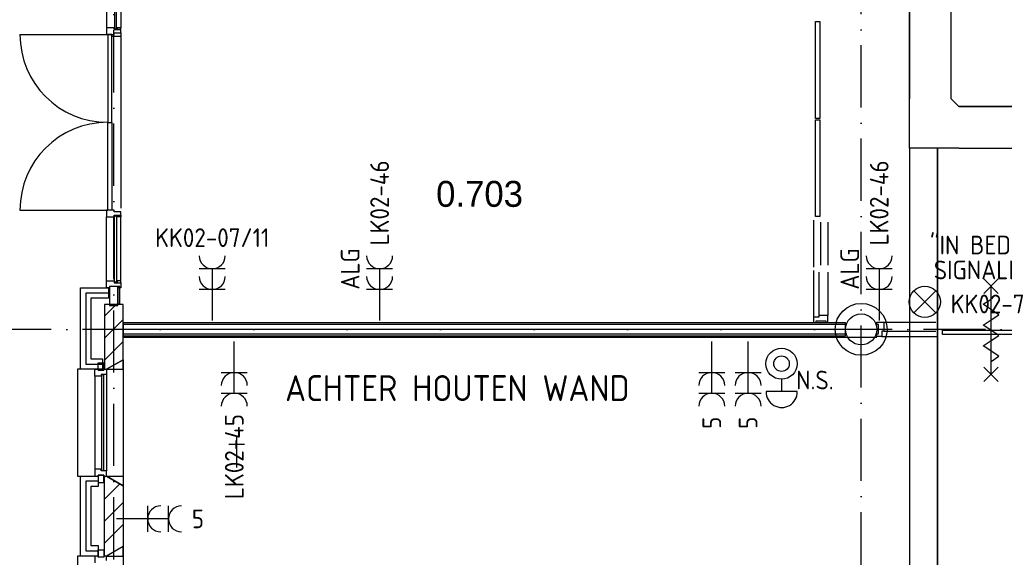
# Model space of a CAD drawing. Header units: millimetres. Extents: x 90707 to 259985, y -1262 to 84291.
# Tile 10 of 75: x 122840 to 132325, y 32210 to 37392. Entities that reach past the tile are written whole.
import ezdxf
from ezdxf.enums import TextEntityAlignment as Align

# ---------------------------------------------------------------- set-up
doc = ezdxf.new("R2010")
doc.units = ezdxf.units.MM
doc.header["$LTSCALE"] = 100
doc.linetypes.add('B-SL0', pattern=[100000000.0, 0, -100000000.0])
doc.linetypes.add('DASHDOT', pattern=[9, 6, -1.5, 0, -1.5])
doc.layers.get('0').update_dxf_attribs({"linetype": 'CONTINUOUS'})
for name, color, linetype in [('AL$7----_STRAMIEN', 1, 'DASHDOT'), ('AL$8----_HULPKOLOM', 2, 'CONTINUOUS'), ('AL$8----_HULPLIJNEN', 2, 'CONTINUOUS'), ('AL21----_BUITENWAND', 4, 'CONTINUOUS'), ('AL21K---_ISOLATIE', 1, 'CONTINUOUS'), ('AL22----_BINNENWAND', 7, 'CONTINUOUS'), ('AL28----_KONSTRUKTIE', 3, 'CONTINUOUS'), ('AL31----_BUITENKOZ', 7, 'CONTINUOUS'), ('AL31----_DRAAIRICHTING', 1, 'CONTINUOUS'), ('AL32----_BINNENKOZ', 7, 'CONTINUOUS'), ('AL65----_BEVEILIGING', 7, 'CONTINUOUS'), ('AL74----_INRSANITAIR', 7, 'CONTINUOUS'), ('ALL-----_REFLIJNEN', 8, 'CONTINUOUS'), ('ALXAB---_PREFABBETON', 1, 'CONTINUOUS'), ('ALXOU---_GLAS', 7, 'CONTINUOUS'), ('BOUW', 8, 'CONTINUOUS'), ('EB63103-_ATTRIB', 2, 'CONTINUOUS'), ('EB6331--_ATTRIB', 2, 'CONTINUOUS'), ('EB6441--_ATTRIB', 2, 'CONTINUOUS'), ('EL63103-_LICHT-WCD230V', 3, 'CONTINUOUS'), ('EL6331--_BELET230V', 3, 'CONTINUOUS'), ('EL6441--_DATACOM', 3, 'CONTINUOUS'), ('KABELGOOT', 8, 'CONTINUOUS'), ('TEKST25', 1, 'CONTINUOUS'), ('VOLGNUMMER', 7, 'CONTINUOUS')]:
    doc.layers.add(name, color=color, linetype=linetype)
doc.styles.add('1_8', font='ISO', dxfattribs={"height": 1.8})
doc.styles.add('2_0', font='iso', dxfattribs={"height": 200})
doc.styles.add('BURO-025', font='BUROFONT.shx', dxfattribs={"height": 250})
doc.styles.add('NORATT', font='isocp.shx')
doc.styles.get("Standard").update_dxf_attribs({"font": 'iso.shx'})

# ---------------------------------------------------------------- blocks, each defined once
blk = doc.blocks.new('ES3W2A')
for p, q in [((1.25, 2), (-1.25, 2)), ((0, 2), (0, -3)), ((1.25, 0), (-1.25, 0))]:
    blk.add_line(p, q)
for centre in [(0, 3.25), (0, 1.25)]:
    blk.add_arc(centre, 1.25, 180, 0)
at = {"style": '1_8'}
for tag, flags, p in [('VERMOGEN', 9, (-2.5, 5)), ('GROEP', 8, (0, 5)), ('SCHAK', 8, (2.5, 5)), ('GELIJK', 9, (5, 5)), ('KAST', 9, (7, 5)), ('TAL', 8, (2.5, 5))]:
    blk.add_attdef(tag, text='', height=1.8, rotation=90, dxfattribs=dict(at, flags=flags)).set_placement(p, align=Align.MIDDLE_CENTER)
at = {"style": '1_8', "width": 0.7, "flags": 8}
blk.add_attdef('DOEL', text='', height=1.8, rotation=90, dxfattribs=at).set_placement((-2.5, 5), align=Align.MIDDLE_LEFT)
at = {"style": '1_8', "flags": 9}
blk.add_attdef('M_CODE', text='', height=1.8, dxfattribs=at).set_placement((0, 0), align=Align.MIDDLE_CENTER)
blk = doc.blocks.new('ES111454')
for p, q in [((-1.51, 2.61), (1.49, 2.61)), ((-0.01, 2.61), (-0.01, 1.44))]:
    blk.add_line(p, q)
for radius in [1.5, 0.75]:
    blk.add_circle((0.01, -0.08), radius)
blk.add_arc((-0.01, 2.64), 1.5, 358.85401, 181.14599)
at = {"style": '1_8'}
for tag, flags, p in [('NUMMER', 8, (0.01, 5.42)), ('CODE', 8, (0.01, 2.92)), ('M_CODE', 9, (0.01, -0.08))]:
    blk.add_attdef(tag, text='', height=2, dxfattribs=dict(at, flags=flags)).set_placement(p, align=Align.MIDDLE)
blk = doc.blocks.new('ES081001')
for p, q in [((1.061, -1.061), (-1.061, 1.061)), ((-1.061, -1.061), (1.061, 1.061))]:
    blk.add_line(p, q)
blk.add_circle((0, 0), 1.5)
at = {"color": 2, "style": '1_8', "flags": 8}
for tag, p in [('NUMMER', (0, 5.5)), ('CODE', (0, 3))]:
    blk.add_attdef(tag, text='', height=1.8, dxfattribs=at).set_placement(p, align=Align.MIDDLE)
at = {"style": '1_8', "flags": 8}
blk.add_attdef('M_CODE', text='', height=1.8, dxfattribs=at).set_placement((0, 0), align=Align.MIDDLE_CENTER)
blk = doc.blocks.new('EH100000')
at = {"linetype": 'ByBlock'}
for p, q in [((1, 0.5), (0, 0.5)), ((1, 0.5, 1), (0, 0.5, 1)), ((0, -0.5, 1), (1, -0.5, 1)), ((1, -0.5), (0, -0.5))]:
    blk.add_line(p, q, dxfattribs=at)
at = {"linetype": 'ByBlock', "invisible_edges": 15}
for points in [[(1, -0.5), (0, -0.5), (0, 0.5), (1, 0.5)], [(0, 0.5), (1, 0.5), (1, 0.5, 1), (0, 0.5, 1)], [(0, -0.5, 1), (1, -0.5, 1), (1, -0.5), (0, -0.5)]]:
    blk.add_3dface(points, dxfattribs=at)
at = {"linetype": 'ByBlock', "style": '2_0', "flags": 8}
blk.add_attdef('FUNCTIE', text='', height=0.5, dxfattribs=at).set_placement((0.5, 0), align=Align.MIDDLE)
at = {"linetype": 'ByBlock', "flags": 9}
blk.add_attdef('SCHOT', text='', height=0.5, dxfattribs=at).set_placement((0.5, 0), align=Align.MIDDLE)
blk = doc.blocks.new('EH100005')
blk.add_lwpolyline([(-1, -0.5), (0, -0.5), (0, 0.5), (-1, 0.5)])
at = {"style": '2_0', "flags": 9}
blk.add_attdef('HULPSTUK', text='', height=0.5, dxfattribs=at).set_placement((0, 0), align=Align.MIDDLE)
blk = doc.blocks.new('KG2II')
at = {"linetype": 'B-SL0'}
for p, q in [((275, -200), (275, 200)), ((-200, -275), (200, -275))]:
    blk.add_line(p, q, dxfattribs=at)
at = {"linetype": 'ByBlock'}
for points in [[(-200, -275), (-200, 200), (-200, 200), (275, 200)], [(275, -200), (275, -200), (200, -275), (200, -275)]]:
    blk.add_lwpolyline(points, dxfattribs=at)
at = {"flags": 3}
blk.add_attdef('HULPSTUK', (0, 0), '', height=1, rotation=270, dxfattribs=at)
blk = doc.blocks.new('A$Cca306792')
at = {"layer": 'AL$7----_STRAMIEN', "color": 1}
for points in [[(32628.3, 5549.5), (32628.3, 78658.7)], [(39828.5, 29707.3), (39828.5, 78658.7)], [(101067.5, 35669.5), (52728.3, 35669.5), (28082.6, 35669.5)]]:
    blk.add_lwpolyline(points, dxfattribs=at)
at = {"layer": 'AL$8----_HULPKOLOM', "color": 8}
blk.add_circle((39828.5, 35669.5), 250, dxfattribs=at)
at = {"layer": 'AL$8----_HULPLIJNEN', "color": 8}
for p, q in [((32718.3, 35594.5), (39979.9, 35594.5)), ((32718.3, 35377.1), (32558.3, 35284.7)), ((32558.3, 35284.7), (32718.3, 35284.7)), ((32718.3, 35284.7), (32718.3, 35377.1)), ((32558.3, 34254.7), (32718.3, 34254.7)), ((32718.3, 34162.3), (32558.3, 34254.7)), ((32718.3, 34254.7), (32718.3, 34162.3)), ((32718.3, 33577.1), (32558.3, 33484.7)), ((32558.3, 33484.7), (32718.3, 33484.7)), ((32718.3, 33484.7), (32718.3, 33577.1))]:
    blk.add_line(p, q, dxfattribs=at)
at = {"layer": 'AL21----_BUITENWAND', "color": 8}
for p, q in [((32308.3, 35284.7), (32308.3, 36069.7)), ((32308.3, 36069.7), (32578.3, 36069.7)), ((32578.3, 36069.7), (32578.3, 35969.7)), ((32578.3, 35969.7), (32408.3, 35969.7)), ((32408.3, 35969.7), (32408.3, 35384.7)), ((32408.3, 35384.7), (32518.3, 35384.7)), ((32518.3, 35384.7), (32518.3, 35284.7)), ((32518.3, 35284.7), (32308.3, 35284.7)), ((32308.3, 33484.7), (32308.3, 34254.7)), ((32308.3, 34254.7), (32477.3, 34254.7)), ((32477.3, 34254.7), (32477.3, 34154.7)), ((32477.3, 34154.7), (32408.3, 34154.7)), ((32408.3, 34154.7), (32408.3, 33584.7)), ((32408.3, 33584.7), (32477.3, 33584.7)), ((32477.3, 33584.7), (32477.3, 33484.7)), ((32477.3, 33484.7), (32308.3, 33484.7))]:
    blk.add_line(p, q, dxfattribs=at)
at = {"layer": 'AL21K---_ISOLATIE', "color": 8, "linetype": 'Continuous'}
blk.add_line((32538.3, 33584.7), (32538.3, 34154.7), dxfattribs=at)
at = {"layer": 'AL22----_BINNENWAND', "color": 8}
for p, q in [((39678.5, 35732), (32718.3, 35732)), ((32718.3, 35732), (32718.3, 35607)), ((39678.5, 35607), (39678.5, 35732)), ((32718.3, 35607), (39678.5, 35607))]:
    blk.add_line(p, q, dxfattribs=at)
at = {"layer": 'AL22----_BINNENWAND', "color": 8, "linetype": 'Continuous'}
for p, q in [((39678.5, 35717), (32718.3, 35717)), ((39678.5, 35622), (32718.3, 35622))]:
    blk.add_line(p, q, dxfattribs=at)
at = {"layer": 'AL28----_KONSTRUKTIE', "color": 8, "linetype": 'Continuous'}
for p, q in [((32718.3, 35909.7), (32538.3, 35909.7)), ((32538.3, 35909.7), (32538.3, 35284.7)), ((32718.3, 35377.1), (32718.3, 35909.7)), ((32538.3, 35284.7), (32558.3, 35284.7)), ((32558.3, 35284.7), (32718.3, 35377.1))]:
    blk.add_line(p, q, dxfattribs=at)
at = {"layer": 'AL28----_KONSTRUKTIE', "color": 8}
for p, q in [((32538.3, 34254.7), (32558.3, 34254.7)), ((32538.3, 33484.7), (32538.3, 34254.7)), ((32558.3, 34254.7), (32718.3, 34162.3)), ((32718.3, 34162.3), (32718.3, 33577.1)), ((32558.3, 33484.7), (32538.3, 33484.7)), ((32718.3, 33577.1), (32558.3, 33484.7))]:
    blk.add_line(p, q, dxfattribs=at)
blk.add_circle((39828.5, 35669.5), 150, dxfattribs=at)
at = {"layer": 'AL31----_BUITENKOZ', "color": 8}
for p, q in [((32558.3, 39193.5), (32558.3, 38577.3)), ((32697.3, 39193.5), (32697.3, 38577.3)), ((32587.8, 38577.3), (32558.3, 38577.3)), ((32558.3, 38577.3), (32558.3, 38510.3)), ((32558.3, 38510.3), (32630.3, 38510.3)), ((32609.3, 38510.3), (32569.3, 38510.3)), ((32569.3, 38510.3), (32569.3, 37665)), ((32630.3, 38577.3), (32587.8, 38577.3)), ((32609.3, 37665), (32609.3, 38510.3)), ((32609.3, 38493.3), (32609.3, 38510.3)), ((32609.3, 38510.3), (32630.3, 38510.3)), ((32630.3, 38560.3), (32630.3, 38577.3)), ((32634.3, 38577.3), (32630.3, 38577.3)), ((32630.3, 38577.3), (32630.3, 38560.3)), ((32659.3, 38560.3), (32630.3, 38560.3)), ((32630.3, 38560.3), (32659.3, 38560.3)), ((32630.3, 38510.3), (32630.3, 38527.3)), ((32630.3, 38527.3), (32697.3, 38527.3)), ((32630.3, 38510.3), (32630.3, 38527.3)), ((32630.3, 38527.3), (32697.3, 38527.3)), ((32634.3, 38564.3), (32634.3, 38577.3)), ((32655.3, 38564.3), (32634.3, 38564.3)), ((32659.3, 38577.3), (32655.3, 38577.3)), ((32655.3, 38577.3), (32655.3, 38564.3)), ((32697.3, 38577.3), (32659.3, 38577.3)), ((32659.3, 38577.3), (32659.3, 38560.3)), ((32659.3, 38560.3), (32659.3, 38577.3)), ((32697.3, 38560.3), (32659.3, 38560.3)), ((32659.3, 38560.3), (32697.3, 38560.3)), ((32697.3, 38560.3), (32697.3, 38577.3)), ((32697.3, 38527.3), (32697.3, 38560.3)), ((32697.3, 38527.3), (32697.3, 38493.3)), ((32697.3, 38493.3), (32609.3, 38493.3)), ((32697.3, 38493.3), (32697.3, 36836.8)), ((32569.3, 36819.8), (32569.3, 37665)), ((32569.3, 37665), (32609.3, 37665)), ((32569.3, 37665), (32609.3, 37665)), ((32609.3, 37665), (32609.3, 36819.8)), ((32587.8, 36819.8), (32558.3, 36819.8)), ((32558.3, 36819.8), (32558.3, 36752.8)), ((32609.3, 36819.8), (32569.3, 36819.8)), ((32630.3, 36819.8), (32587.8, 36819.8)), ((32630.3, 36802.8), (32630.3, 36819.8)), ((32659.3, 36802.8), (32630.3, 36802.8)), ((32697.3, 36802.8), (32659.3, 36802.8)), ((32697.3, 36769.8), (32697.3, 36802.8)), ((32558.3, 36752.8), (32630.3, 36752.8)), ((32558.3, 36136.5), (32558.3, 36752.8)), ((32630.3, 36752.8), (32630.3, 36769.8)), ((32630.3, 36769.8), (32697.3, 36769.8)), ((32630.3, 36752.8), (32630.3, 36769.8)), ((32630.3, 36769.8), (32659.3, 36769.8)), ((32634.3, 36752.8), (32630.3, 36752.8)), ((32655.3, 36765.8), (32634.3, 36765.8)), ((32634.3, 36765.8), (32634.3, 36752.8)), ((32655.3, 36752.8), (32655.3, 36765.8)), ((32659.3, 36752.8), (32655.3, 36752.8)), ((32659.3, 36769.8), (32697.3, 36769.8)), ((32659.3, 36752.8), (32659.3, 36769.8)), ((32659.3, 36769.8), (32659.3, 36752.8)), ((32697.3, 36752.8), (32659.3, 36752.8)), ((32697.3, 36769.8), (32697.3, 36752.8)), ((32697.3, 36136.5), (32697.3, 36752.8)), ((32558.3, 36069.5), (32558.3, 36136.5)), ((32558.3, 36136.5), (32630.3, 36136.5)), ((32587.8, 36069.5), (32558.3, 36069.5)), ((32667.8, 36083.5), (32587.8, 36083.5)), ((32587.8, 36083.5), (32587.8, 35900.5)), ((32667.8, 36083.5), (32587.8, 36083.5)), ((32587.8, 36083.5), (32587.8, 36069.5)), ((32630.3, 36136.5), (32630.3, 36119.5)), ((32634.3, 36136.5), (32630.3, 36136.5)), ((32630.3, 36136.5), (32630.3, 36119.5)), ((32630.3, 36119.5), (32697.3, 36119.5)), ((32630.3, 36119.5), (32659.3, 36119.5)), ((32634.3, 36123.5), (32634.3, 36136.5)), ((32655.3, 36123.5), (32634.3, 36123.5)), ((32659.3, 36136.5), (32655.3, 36136.5)), ((32655.3, 36136.5), (32655.3, 36123.5)), ((32697.3, 36136.5), (32659.3, 36136.5)), ((32659.3, 36136.5), (32659.3, 36119.5)), ((32659.3, 36119.5), (32659.3, 36136.5)), ((32659.3, 36119.5), (32697.3, 36119.5)), ((32685.8, 36083.5), (32667.8, 36083.5)), ((32667.8, 36083.5), (32667.8, 35914.5)), ((32667.8, 35900.5), (32667.8, 36083.5)), ((32667.8, 36069.5), (32667.8, 36083.5)), ((32697.3, 36069.5), (32667.8, 36069.5)), ((32685.8, 35914.5), (32685.8, 36083.5)), ((32697.3, 36119.5), (32697.3, 36136.5)), ((32697.3, 36119.5), (32697.3, 36069.5)), ((32587.8, 35900.5), (32667.8, 35900.5)), ((32667.8, 35914.5), (32685.8, 35914.5)), ((32308.3, 35284.7), (32278.3, 35284.7)), ((32278.3, 35284.7), (32278.3, 34254.7)), ((32477.3, 35274.7), (32477.3, 35345.7)), ((32477.3, 35345.7), (32533.3, 35345.7)), ((32533.3, 35345.7), (32533.3, 35274.7)), ((32718.3, 35377.1), (32718.3, 34162.3)), ((32444.3, 35217.7), (32444.3, 34321.7)), ((32533.3, 35274.7), (32477.3, 35274.7)), ((32558.3, 35234.7), (32558.3, 34304.7)), ((32278.3, 34254.7), (32308.3, 34254.7)), ((32533.3, 34264.7), (32477.3, 34264.7)), ((32477.3, 34264.7), (32477.3, 34193.7)), ((32533.3, 34193.7), (32533.3, 34264.7)), ((32477.3, 34193.7), (32533.3, 34193.7)), ((32308.3, 33484.7), (32278.3, 33484.7)), ((32278.3, 33484.7), (32278.3, 32454.7)), ((32477.3, 33474.7), (32477.3, 33545.7)), ((32477.3, 33545.7), (32533.3, 33545.7)), ((32533.3, 33545.7), (32533.3, 33474.7)), ((32718.3, 33577.1), (32718.3, 32362.3)), ((32533.3, 33474.7), (32477.3, 33474.7))]:
    blk.add_line(p, q, dxfattribs=at)
at = {"layer": 'AL31----_BUITENKOZ', "color": 8, "linetype": 'Continuous'}
for p, q in [((39389.2, 38637), (39430.2, 38637)), ((39389.2, 37702.5), (39389.2, 38637)), ((39430.2, 38637), (39430.2, 37702.5)), ((39430.2, 37702.5), (39389.2, 37702.5)), ((39389.2, 37690.5), (39430.2, 37690.5)), ((39389.2, 36756), (39389.2, 37690.5)), ((39430.2, 37690.5), (39430.2, 36756)), ((39430.2, 36756), (39389.2, 36756)), ((40612, 35620), (40612, 35661)), ((40612, 35661), (41546.5, 35661)), ((41546.5, 35620), (40612, 35620)), ((32444.3, 35217.7), (32444.3, 35284.7)), ((32444.3, 35284.7), (32477.3, 35284.7)), ((32477.3, 35284.7), (32477.3, 35274.7)), ((32533.3, 35274.7), (32533.3, 35284.7)), ((32533.3, 35284.7), (32533.3, 35284.7)), ((32533.3, 35284.7), (32558.3, 35284.7)), ((32558.3, 35284.7), (32558.3, 35234.7)), ((32507.3, 35217.7), (32444.3, 35217.7)), ((32444.3, 35217.7), (32444.3, 35217.7)), ((32444.3, 35217.7), (32444.3, 35217.7)), ((32444.3, 35217.7), (32444.3, 35217.7)), ((32444.3, 35217.7), (32444.3, 35217.7)), ((32477.3, 35274.7), (32533.3, 35274.7)), ((32558.3, 35234.7), (32507.3, 35234.7)), ((32507.3, 35234.7), (32507.3, 35217.7)), ((32532.3, 35229.7), (32511.3, 35229.7)), ((32511.3, 35229.7), (32511.3, 34309.7)), ((32532.3, 34309.7), (32532.3, 35229.7)), ((32558.3, 35234.7), (32558.3, 35234.7)), ((32507.3, 34321.7), (32444.3, 34321.7)), ((32444.3, 34321.7), (32444.3, 34321.7)), ((32444.3, 34321.7), (32444.3, 34321.7)), ((32444.3, 34321.7), (32444.3, 34321.7)), ((32444.3, 34321.7), (32444.3, 34321.7)), ((32444.3, 34321.7), (32444.3, 34254.7)), ((32444.3, 34254.7), (32477.3, 34254.7)), ((32477.3, 34254.7), (32477.3, 34264.7)), ((32477.3, 34264.7), (32533.3, 34264.7)), ((32507.3, 34304.7), (32507.3, 34321.7)), ((32558.3, 34304.7), (32507.3, 34304.7)), ((32511.3, 34309.7), (32532.3, 34309.7)), ((32533.3, 34264.7), (32533.3, 34254.7)), ((32533.3, 34254.7), (32533.3, 34254.7)), ((32533.3, 34254.7), (32558.3, 34254.7)), ((32558.3, 34304.7), (32558.3, 34304.7)), ((32558.3, 34254.7), (32558.3, 34304.7))]:
    blk.add_line(p, q, dxfattribs=at)
at = {"layer": 'AL31----_DRAAIRICHTING', "color": 8}
for p, q in [((31724.1, 38510.3), (32569.3, 38510.3)), ((32569.3, 38510.3), (32569.3, 37665)), ((32569.3, 36819.8), (32569.3, 37665)), ((31724.1, 36819.8), (32569.3, 36819.8))]:
    blk.add_line(p, q, dxfattribs=at)
for centre, radius, start, end in [((32569.3, 38510.3), 845.2, 180, 270), ((32569.3, 36819.8), 845.3, 90, 180)]:
    blk.add_arc(centre, radius, start, end, dxfattribs=at)
at = {"layer": 'AL32----_BINNENKOZ', "color": 8}
for p, q in [((39369.2, 36721), (39369.2, 36270.5)), ((39436.2, 36704), (39436.2, 36287.5)), ((39508.2, 36704), (39508.2, 36287.5)), ((39369.2, 36237.5), (39369.2, 35787)), ((39420.2, 36220.5), (39420.2, 35804)), ((39508.2, 36220.5), (39508.2, 35804)), ((39420.2, 35787), (39369.2, 35787)), ((39369.2, 35787), (39369.2, 35737)), ((39508.2, 35804), (39420.2, 35804)), ((39420.2, 35804), (39420.2, 35787)), ((39508.2, 35737), (39508.2, 35804)), ((39369.2, 35737), (39394.2, 35737)), ((39394.2, 35737), (39394.2, 35753)), ((39394.2, 35753), (39486.2, 35753)), ((39486.2, 35753), (39486.2, 35737)), ((39486.2, 35737), (39508.2, 35737)), ((39978.5, 35717), (39978.5, 35739)), ((39978.5, 35739), (40045.5, 35739)), ((39994.5, 35717), (39978.5, 35717)), ((39994.5, 35625), (39994.5, 35717)), ((40045.5, 35739), (40547, 35739)), ((40045.5, 35739), (40045.5, 35651)), ((39978.5, 35600), (39978.5, 35625)), ((39978.5, 35625), (39994.5, 35625)), ((40028.5, 35600), (39978.5, 35600)), ((40045.5, 35651), (40028.5, 35651)), ((40028.5, 35651), (40028.5, 35600)), ((40028.5, 35600), (40564, 35600)), ((40045.5, 35651), (40547, 35651)), ((32477.3, 33484.7), (32444.3, 33484.7)), ((32444.3, 33484.7), (32444.3, 33417.7)), ((32477.3, 33474.7), (32477.3, 33484.7)), ((32558.3, 33484.7), (32533.3, 33484.7)), ((32533.3, 33484.7), (32533.3, 33474.7)), ((32558.3, 33440.7), (32558.3, 33484.7)), ((32533.3, 33474.7), (32477.3, 33474.7))]:
    blk.add_line(p, q, dxfattribs=at)
at = {"layer": 'AL65----_BEVEILIGING', "color": 8, "linetype": 'Continuous'}
for p, q in [((41009.2, 36016), (41149.2, 36156)), ((41149.2, 36016), (41009.2, 36156)), ((41079.2, 35236), (41079.2, 36086)), ((41004.2, 35911), (41079.2, 35961)), ((41154.2, 35811), (41004.2, 35911)), ((41004.2, 35711), (41079.2, 35761)), ((41079.2, 35761), (41154.2, 35811)), ((41154.2, 35611), (41004.2, 35711)), ((41079.2, 35561), (41154.2, 35611)), ((41004.2, 35511), (41079.2, 35561)), ((41154.2, 35411), (41004.2, 35511)), ((41079.2, 35361), (41154.2, 35411)), ((41009.2, 35166), (41149.2, 35306)), ((41149.2, 35166), (41009.2, 35306))]:
    blk.add_line(p, q, dxfattribs=at)
at = {"layer": 'AL74----_INRSANITAIR', "color": 2, "linetype": 'Continuous'}
for points in [[(33812.9, 34338.4), (33812.9, 34638.4)], [(33737.9, 34563.4), (33887.9, 34563.4)]]:
    blk.add_lwpolyline(points, dxfattribs=at)
at = {"layer": 'ALL-----_REFLIJNEN', "color": 8, "linetype": 'Continuous'}
for p, q in [((32578.3, 36019.7), (32358.3, 36019.7)), ((32358.3, 36019.7), (32358.3, 35334.7)), ((39678.5, 35669.5), (32718.3, 35669.5)), ((32358.3, 35334.7), (32518.3, 35334.7)), ((32477.3, 34204.7), (32358.3, 34204.7)), ((32358.3, 34204.7), (32358.3, 33534.7)), ((32358.3, 33534.7), (32477.3, 33534.7))]:
    blk.add_line(p, q, dxfattribs=at)
at = {"layer": 'ALXAB---_PREFABBETON', "color": 8}
for p, q in [((32538.3, 35796.6), (32651.3, 35909.7)), ((32538.3, 35584.5), (32718.3, 35764.5)), ((32538.3, 35372.4), (32718.3, 35552.4)), ((32538.3, 34245.6), (32547.4, 34254.7)), ((32538.3, 34033.4), (32685.9, 34181)), ((32538.3, 33821.3), (32718.3, 34001.3)), ((32538.3, 33609.2), (32718.3, 33789.2))]:
    blk.add_line(p, q, dxfattribs=at)
at = {"layer": 'ALXOU---_GLAS', "color": 8}
for p, q in [((32634.3, 39206.5), (32634.3, 38564.3)), ((32655.3, 38564.3), (32655.3, 39206.5)), ((32634.3, 38564.3), (32655.3, 38564.3)), ((32634.3, 36765.8), (32655.3, 36765.8)), ((32634.3, 36123.5), (32634.3, 36765.8)), ((32655.3, 36765.8), (32655.3, 36123.5)), ((32655.3, 36123.5), (32634.3, 36123.5))]:
    blk.add_line(p, q, dxfattribs=at)
at = {"layer": 'KABELGOOT', "zscale": 60}
for name, p, xscale, yscale, rotation in [('EH100000', (40493.8, 42742.2), 4850.999999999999, 400, 270), ('EH100000', (64358.8, 37616.2), 23591.03645828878, 400, 179.9999999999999), ('EH100005', (40428.8, 37415.2), 60, 270, 90), ('EH100000', (40428.8, 21728.2), 15684, 270, 89.99999999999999)]:
    blk.add_blockref(name, p, dxfattribs=dict(at, xscale=xscale, yscale=yscale, rotation=rotation))
at = {"layer": 'KABELGOOT', "rotation": 90}
blk.add_blockref('KG2II', (40493.8, 37616.2), dxfattribs=at)
at = {"layer": 'BOUW', "style": 'BURO-025'}
blk.add_text('0.703', height=250, dxfattribs=at).set_placement((35733.3, 36850.5))
at = {"layer": 'VOLGNUMMER', "color": 252, "linetype": 'ByBlock'}
for tag, p in [('0.28', (16186.8, 74214.2)), ('0.16', (78892.6, 73104.9)), ('0.17', (62961.4, 72993.7)), ('0.29', (35887.3, 72528.7)), ('0.18', (53124.4, 64542.4)), ('0.701', (85482.2, 63517.2)), ('0.32', (36092.4, 63165.6)), ('0.30', (29365.6, 63127.8)), ('0.12', (90689.5, 63023.6)), ('0.29A', (33164.9, 62744.5)), ('0.30', (38191.2, 61493.7)), ('0.19', (61479.4, 61433)), ('0.27', (17657, 61362.6)), ('0.14', (89762.2, 60088.3)), ('0.33', (45869.2, 59450.3)), ('0.15', (73453.9, 57402.1)), ('0.801', (112714.4, 57073.3)), ('0.25', (28058.4, 57013.2)), ('0.18A', (61029.2, 56759.4)), ('0.26A', (36299, 54851)), ('0.20', (60894.5, 53506.4)), ('0.800', (90980.3, 50804)), ('0.25A', (73288.1, 48435.5)), ('0.300', (94483.1, 48257)), ('0.21', (58702.5, 48177.6)), ('0.24', (35040.6, 47782.8)), ('0.102', (87630.8, 47613.4)), ('0.203', (95794.7, 46197)), ('0.26', (18559.4, 46118.8)), ('0.802', (68387.3, 42721)), ('0.204', (95496.6, 42148.7)), ('0.07B', (66790.5, 38908.8)), ('0.702', (95327.1, 36512.9))]:
    blk.add_attdef(tag, text='', height=250, dxfattribs=at).set_placement(p, align=Align.MIDDLE_CENTER)
at = {"layer": 'VOLGNUMMER', "color": 8, "linetype": 'ByBlock'}
blk.add_attdef('0.600', text='', height=250, dxfattribs=at).set_placement((96800.2, 48299.9), align=Align.MIDDLE_CENTER)

msp = doc.modelspace()

# ---------------------------------------------------------------- block references
at = {"layer": 'EL63103-_LICHT-WCD230V'}
ref = msp.add_blockref('ES3W2A', (126307.3, 34791.2, 1050), dxfattribs=dict(at, xscale=100, yscale=100, zscale=100))
ref.add_attrib('DOEL', 'ALG', dxfattribs={"layer": 'EB63103-_ATTRIB', "color": 1, "height": 180, "rotation": 90, "style": '1_8', "flags": 8}).set_placement((126023.7, 34789.9, 1050), align=Align.MIDDLE_LEFT)
ref.add_attrib('GROEP', 'LK02-46', dxfattribs={"layer": 'EB63103-_ATTRIB', "color": 1, "height": 180, "rotation": 90, "style": '1_8', "flags": 8}).set_placement((126307.3, 35216.2, 1050), align=Align.MIDDLE_LEFT)
ref = msp.add_blockref('ES3W2A', (131119.6, 34791.2, 1050), dxfattribs=dict(at, xscale=100, yscale=100, zscale=100))
ref.add_attrib('DOEL', 'ALG', dxfattribs={"layer": 'EB63103-_ATTRIB', "color": 1, "height": 180, "rotation": 90, "style": '1_8', "flags": 8}).set_placement((130836, 34789.9, 1050), align=Align.MIDDLE_LEFT)
ref.add_attrib('GROEP', 'LK02-46', dxfattribs={"layer": 'EB63103-_ATTRIB', "color": 1, "height": 180, "rotation": 90, "style": '1_8', "flags": 8}).set_placement((131119.6, 35216.2, 1050), align=Align.MIDDLE_LEFT)
at = {"layer": 'EL63103-_LICHT-WCD230V', "ltscale": 0.5}
ref = msp.add_blockref('ES3W2A', (124695, 34791.2, 1050), dxfattribs=dict(at, xscale=100, yscale=100, zscale=100))
ref.add_attrib('GROEP', 'KK02-07/11', dxfattribs={"layer": 'EB63103-_ATTRIB', "color": 1, "height": 180, "style": '1_8', "flags": 8}).set_placement((124695, 35291.2, 1050), align=Align.MIDDLE_CENTER)
at = {"layer": 'EL63103-_LICHT-WCD230V'}
ref = msp.add_blockref('ES3W2A', (124907.3, 33991.2, 1050), dxfattribs=dict(at, xscale=100, yscale=100, zscale=100, rotation=180))
ref.add_attrib('GROEP', 'LK02-45', dxfattribs={"layer": 'EB63103-_ATTRIB', "color": 1, "height": 180, "rotation": 90, "style": '1_8', "flags": 8}).set_placement((124907.3, 33591.2, 1050), align=Align.MIDDLE_RIGHT)
ref = msp.add_blockref('ES3W2A', (129507.3, 33991.2, 1050), dxfattribs=dict(at, xscale=100, yscale=100, zscale=100, rotation=180))
ref.add_attrib('GROEP', '5', dxfattribs={"layer": 'EB63103-_ATTRIB', "color": 1, "height": 180, "rotation": 90, "style": '1_8', "flags": 8}).set_placement((129507.3, 33566.2, 1050), align=Align.MIDDLE_RIGHT)
ref = msp.add_blockref('ES3W2A', (129857.3, 33991.2, 1050), dxfattribs=dict(at, xscale=100, yscale=100, zscale=100, rotation=180))
ref.add_attrib('GROEP', '5', dxfattribs={"layer": 'EB63103-_ATTRIB', "color": 1, "height": 180, "rotation": 90, "style": '1_8', "flags": 8}).set_placement((129857.3, 33566.2, 1050), align=Align.MIDDLE_RIGHT)
ref = msp.add_blockref('ES3W2A', (124073.3, 32580.6), dxfattribs=dict(at, xscale=100, yscale=100, zscale=100, rotation=270))
ref.add_attrib('GROEP', '5', dxfattribs={"layer": 'EB63103-_ATTRIB', "color": 1, "height": 180, "style": 'NORATT', "flags": 8}).set_placement((124498.3, 32580.6), align=Align.MIDDLE_LEFT)
at = {"layer": 'EL6331--_BELET230V'}
ref = msp.add_blockref('ES081001', (131559.6, 34672.5), dxfattribs=dict(at, xscale=100, yscale=100, zscale=100))
ref.add_attrib('CODE', '"IN BEDRIJF"', dxfattribs={"layer": 'EB6331--_ATTRIB', "color": 1, "height": 180, "style": '1_8', "flags": 8}).set_placement((132244.7, 35237.7), align=Align.MIDDLE)
ref.add_attrib('NUMMER', 'KK02-7', dxfattribs={"layer": 'EB6331--_ATTRIB', "color": 1, "height": 180, "style": '1_8', "flags": 8}).set_placement((132164.3, 34652.4), align=Align.MIDDLE)
ref.add_attrib('M_CODE', 'SIGNALERING', dxfattribs={"layer": 'EB6331--_ATTRIB', "color": 1, "height": 180, "style": '1_8', "flags": 8}).set_placement((132294.3, 34980.1), align=Align.MIDDLE_CENTER)
at = {"layer": 'EL6441--_DATACOM'}
msp.add_blockref('A$Cca306792', (91118.2, -1262.1), dxfattribs=at)
ref = msp.add_blockref('ES111454', (130179.9, 34068.4), dxfattribs=dict(at, xscale=100, yscale=100, zscale=100, rotation=180))
ref.add_attrib('CODE', 'N.S.', dxfattribs={"layer": 'EB6441--_ATTRIB', "color": 1, "height": 180, "style": '1_8', "flags": 8}).set_placement((130500.4, 33919.2), align=Align.MIDDLE)

# ---------------------------------------------------------------- texts
at = {"layer": 'TEKST25'}
msp.add_text('ACHTER HOUTEN WAND', height=250, dxfattribs=at).set_placement((125396.8, 33716))

doc.saveas('drawing.dxf')
